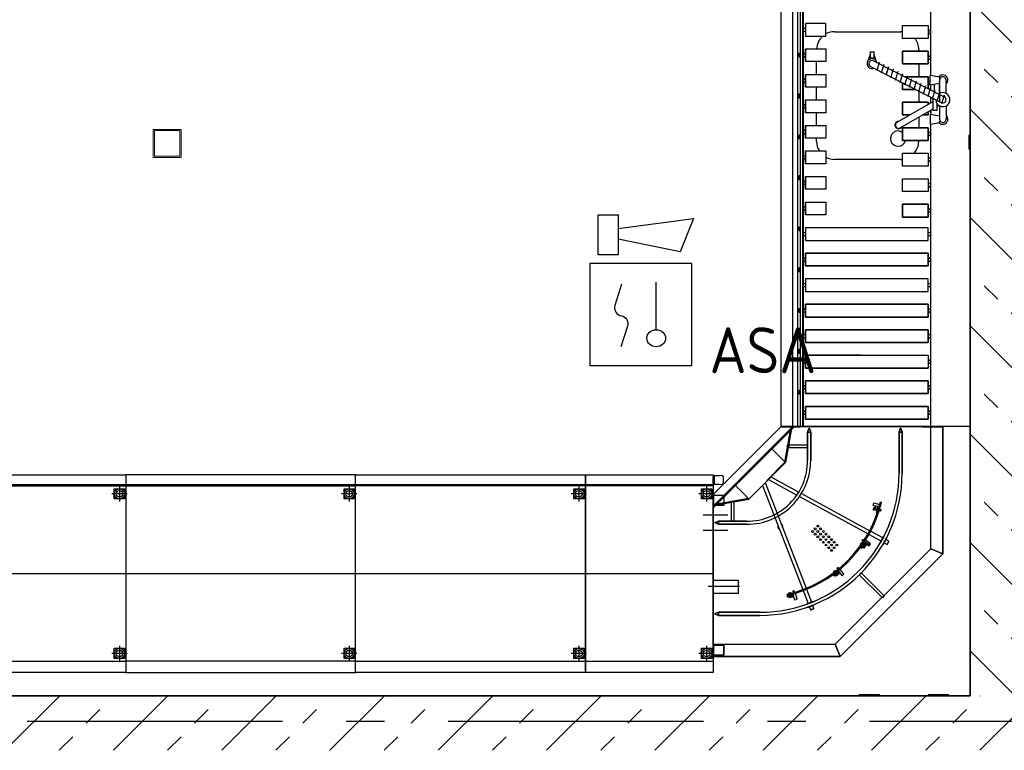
# Model space of a CAD drawing. Header units: millimetres. Extents: x -285236 to 84130, y -470 to 79511.
# Tile 103 of 192: x 26988 to 30845, y 17189 to 20051. Entities that reach past the tile are written whole.
import ezdxf
from ezdxf.enums import TextEntityAlignment as Align

# ---------------------------------------------------------------- set-up
doc = ezdxf.new("R2010")
doc.units = ezdxf.units.MM
doc.linetypes.add('NLRS_stramien', pattern=[1650, 1000, -250, 150, -250])
doc.layers.add('EL6511--', color=3, linetype='Continuous')
doc.layers.add('XREF', color=254, linetype='Continuous')
doc.styles.add('STABICAD-018', font='ISOCP.SHX', dxfattribs={"height": 180})

# ---------------------------------------------------------------- blocks, each defined once
blk = doc.blocks.new('VB655IS2')
at = {"color": 0, "linetype": 'Continuous'}
blk.add_lwpolyline([(-1.667, 2.333), (-1.667, 3.909), (-0.89, 3.909), (-0.89, 2.333)], close=True, dxfattribs=at)
blk.add_lwpolyline([(-0.89, 3.371), (2.061, 3.756), (1.543, 2.449), (-0.89, 2.948)], dxfattribs=at)
blk = doc.blocks.new('*U140')
at = {"color": 0, "linetype": 'Continuous'}
for p, q in [((-2, 2), (-2, -2)), ((2, 2), (-2, 2)), ((2, -2), (2, 2)), ((0.605, -0.604), (0.605, 1.267)), ((-2, -2), (2, -2))]:
    blk.add_line(p, q, dxfattribs=at)
blk.add_lwpolyline([(-0.748, 1.188), (-1.011, 0.35, 0.457698), (-0.759, -0.056, -0.462378), (-0.514, -0.46), (-0.78, -1.266)], format="xyb", dxfattribs=at)
blk.add_ellipse((0.605, -0.933), major_axis=(0.367, 0), ratio=0.909091, dxfattribs=at)
at = {"color": 0, "linetype": 'Continuous', "lineweight": 100}
blk.add_blockref('VB655IS2', (0, 0), dxfattribs=at)
at = {"color": 0, "linetype": 'Continuous', "style": 'STABICAD-018'}
for tag, p in [('CODING1', (0.435, 11.731)), ('CODING2', (0.709, 9.271)), ('ARTICLECODE', (2.213, 7.029)), ('FIREPROTECTION_PANEL', (2.213, 4.719)), ('FIREPROTECTION_ZONE', (1.704, 2.423)), ('FIREPROTECTION_HARDWARENUMBER', (13.458, 0.267))]:
    blk.add_attdef(tag, text='', height=1.8, dxfattribs=at).set_placement(p, align=Align.MIDDLE)
blk.add_attdef('TEXT1', (3.529, -3.381), '', height=1.8, dxfattribs=at)

msp = doc.modelspace()

# ---------------------------------------------------------------- hatches: boundary and pattern name
at = {"layer": 'XREF', "lineweight": 9}
h = msp.add_hatch(dxfattribs=at)
h.set_pattern_fill('FP_34', color=256, angle=45, style=0, pattern_type=2)
h.set_pattern_definition([(135, (30925.1, 19910.1), (-212.132, -212.132), []), (135, (30925.1, 20122.24), (-212.132, -212.132), [75, -75])])
h.paths.add_polyline_path([(30772.1328, 17402.6047), (30925.0962, 17402.6047), (30925.0962, 22702.6047), (30711.0962, 22702.6047), (30711.0962, 17402.6047)])
at = {"layer": 'XREF'}
for points in [[(30040.2285, 19905.3095), (30040.2285, 19919.0776), (30045.8443, 19905.3095)], [(30040.2285, 19905.3095), (30040.2285, 19919.0776), (30045.8443, 19905.3095)], [(30040.2285, 19745.3095), (30040.2285, 19759.0776), (30045.8443, 19745.3095)], [(30040.2285, 19745.3095), (30040.2285, 19759.0776), (30045.8443, 19745.3095)], [(30040.2285, 19585.3095), (30040.2285, 19599.0776), (30045.8443, 19585.3095)], [(30040.2285, 19585.3095), (30040.2285, 19599.0776), (30045.8443, 19585.3095)], [(30040.2285, 19425.3095), (30040.2285, 19439.0776), (30045.8443, 19425.3095)], [(30040.2285, 19425.3095), (30040.2285, 19439.0776), (30045.8443, 19425.3095)], [(30040.2285, 19224.8409), (30040.2285, 19238.6091), (30045.8443, 19224.8409)], [(30040.2285, 19224.8409), (30040.2285, 19238.6091), (30045.8443, 19224.8409)], [(30040.2285, 19064.8409), (30040.2285, 19078.6091), (30045.8443, 19064.8409)], [(30040.2285, 19064.8409), (30040.2285, 19078.6091), (30045.8443, 19064.8409)], [(30040.2285, 18904.8409), (30040.2285, 18918.6091), (30045.8443, 18904.8409)], [(30040.2285, 18904.8409), (30040.2285, 18918.6091), (30045.8443, 18904.8409)], [(30040.2285, 18744.8409), (30040.2285, 18758.6091), (30045.8443, 18744.8409)], [(30040.2285, 18744.8409), (30040.2285, 18758.6091), (30045.8443, 18744.8409)], [(30040.2285, 18584.8409), (30040.2285, 18598.6091), (30045.8443, 18584.8409)], [(30040.2285, 18584.8409), (30040.2285, 18598.6091), (30045.8443, 18584.8409)]]:
    msp.add_hatch(color=256, dxfattribs=at).paths.add_polyline_path(points)
at = {"layer": 'XREF', "lineweight": 9}
h = msp.add_hatch(dxfattribs=at)
h.set_pattern_fill('FP_33', color=256, angle=45, style=0, pattern_type=2)
h.set_pattern_definition([(45, (23536.98, 17188.6), (-212.132, 212.132), []), (45, (23749.1, 17188.6), (-212.132, 212.132), [75, -75])])
h.paths.add_polyline_path([(30405.0364, 17188.6047), (30925.0962, 17188.6047), (30925.0962, 17402.6047), (22176.3696, 17402.6047), (22176.3696, 17188.6047), (29937.1584, 17188.6047)])
h.paths.add_polyline_path([(16148.8696, 17188.6047), (20221.3696, 17188.6047), (20221.3696, 17402.6047), (16148.8696, 17402.6047), (16148.8696, 17253.2502)])

# ---------------------------------------------------------------- linework, layer by layer
at = {"layer": 'XREF', "lineweight": 35}
for p, q in [((30711.0962, 22402.6047), (30711.0962, 17402.6047)), ((30711.0962, 17402.6047), (22176.3696, 17402.6047))]:
    msp.add_line(p, q, dxfattribs=at)
at = {"layer": 'XREF'}
for p, q in [((30056.5962, 20017.6171), (30066.5962, 20017.6171)), ((30056.5962, 20005.6171), (30066.5962, 20005.6171)), ((30179.8655, 20003.7668), (30439.8655, 20003.7668)), ((30040.2285, 19905.3095), (30040.2285, 19919.0776)), ((30040.2285, 19919.0776), (30045.8443, 19905.3095)), ((30040.2285, 19905.3095), (30040.2285, 19919.0776)), ((30040.2285, 19919.0776), (30045.8443, 19905.3095)), ((30045.8443, 19905.3095), (30040.2285, 19905.3095)), ((30045.8443, 19905.3095), (30040.2285, 19905.3095)), ((30319.1274, 19914.7843), (30312.1864, 19891.8254)), ((30342.0644, 19891.8295), (30335.1274, 19914.7854)), ((30509.8655, 19933.7668), (30509.8655, 19927.6975)), ((30109.8655, 19836.6171), (30109.8655, 19886.6171)), ((30321.3604, 19867.6796), (30600.6634, 19725.3673)), ((30332.8924, 19890.3099), (30609.9954, 19749.1194)), ((30355.0124, 19884.508), (30345.1674, 19850.1764)), ((30373.1654, 19875.2584), (30363.3214, 19840.927)), ((30391.3204, 19866.008), (30381.4754, 19831.6762)), ((30509.8655, 19877.6975), (30509.8655, 19827.6975)), ((30409.4744, 19856.7595), (30399.6294, 19822.4264)), ((30427.6264, 19847.5096), (30417.7814, 19813.1759)), ((30445.7804, 19838.2592), (30435.9364, 19803.9272)), ((30463.9354, 19829.0094), (30454.0904, 19794.6775)), ((30109.8655, 19736.6171), (30109.8655, 19786.6171)), ((30482.0884, 19819.7591), (30472.2424, 19785.4266)), ((30500.2414, 19810.5097), (30490.3974, 19776.1782)), ((30518.3964, 19801.2596), (30508.5514, 19766.9276)), ((30536.5504, 19792.01), (30526.7054, 19757.6779)), ((30569.8655, 19797.3641), (30569.8655, 19769.5665)), ((30591.5294, 19762.4207), (30591.5294, 19807.0038)), ((30616.9304, 19762.4207), (30616.9304, 19814.5038)), ((30040.2285, 19745.3095), (30040.2285, 19759.0776)), ((30040.2285, 19759.0776), (30045.8443, 19745.3095)), ((30040.2285, 19745.3095), (30040.2285, 19759.0776)), ((30040.2285, 19759.0776), (30045.8443, 19745.3095)), ((30509.8655, 19771.5101), (30509.8655, 19727.6975)), ((30554.7394, 19782.8857), (30544.8574, 19748.4278)), ((30556.5962, 19747.8207), (30556.5962, 19724.9672)), ((30572.8564, 19773.5118), (30563.0114, 19739.1803)), ((30591.0094, 19764.2606), (30581.1654, 19729.929)), ((30609.1644, 19755.0112), (30599.3194, 19720.6786)), ((30045.8443, 19745.3095), (30040.2285, 19745.3095)), ((30045.8443, 19745.3095), (30040.2285, 19745.3095)), ((30425.0244, 19649.0039), (30566.2794, 19730.5579)), ((30581.2784, 19709.889), (30589.2594, 19714.4967)), ((30591.5294, 19713.1867), (30591.5294, 19661.2629)), ((30616.9304, 19713.1867), (30616.9304, 19661.1035)), ((30109.8655, 19636.6171), (30109.8655, 19686.6171)), ((30437.7244, 19627.0073), (30566.2804, 19701.2289)), ((30509.8655, 19668.6579), (30509.8655, 19627.6975)), ((30554.2294, 19678.8734), (30554.2294, 19643.7421)), ((30556.9304, 19695.8307), (30556.9304, 19685.3036)), ((30040.2285, 19585.3095), (30040.2285, 19599.0776)), ((30040.2285, 19599.0776), (30045.8443, 19585.3095)), ((30040.2285, 19585.3095), (30040.2285, 19599.0776)), ((30040.2285, 19599.0776), (30045.8443, 19585.3095)), ((30045.8443, 19585.3095), (30040.2285, 19585.3095)), ((30045.8443, 19585.3095), (30040.2285, 19585.3095)), ((30109.8655, 19573.7668), (30109.8655, 19586.6171)), ((30509.8655, 19577.6975), (30509.8655, 19573.7668)), ((30439.8655, 19503.7668), (30179.8655, 19503.7668)), ((30040.2285, 19425.3095), (30040.2285, 19439.0776)), ((30040.2285, 19439.0776), (30045.8443, 19425.3095)), ((30040.2285, 19425.3095), (30040.2285, 19439.0776)), ((30040.2285, 19439.0776), (30045.8443, 19425.3095)), ((30045.8443, 19425.3095), (30040.2285, 19425.3095)), ((30045.8443, 19425.3095), (30040.2285, 19425.3095)), ((30040.2285, 19224.8409), (30040.2285, 19238.6091)), ((30040.2285, 19238.6091), (30045.8443, 19224.8409)), ((30040.2285, 19224.8409), (30040.2285, 19238.6091)), ((30040.2285, 19238.6091), (30045.8443, 19224.8409)), ((30045.8443, 19224.8409), (30040.2285, 19224.8409)), ((30045.8443, 19224.8409), (30040.2285, 19224.8409)), ((30056.5962, 19217.1486), (30066.5962, 19217.1486)), ((30546.5962, 19217.1486), (30556.5962, 19217.1486)), ((30056.5962, 19205.1486), (30066.5962, 19205.1486)), ((30546.5962, 19205.1486), (30556.5962, 19205.1486)), ((30040.2285, 19064.8409), (30040.2285, 19078.6091)), ((30040.2285, 19078.6091), (30045.8443, 19064.8409)), ((30040.2285, 19064.8409), (30040.2285, 19078.6091)), ((30040.2285, 19078.6091), (30045.8443, 19064.8409)), ((30045.8443, 19064.8409), (30040.2285, 19064.8409)), ((30045.8443, 19064.8409), (30040.2285, 19064.8409)), ((30056.5962, 19017.1486), (30066.5962, 19017.1486)), ((30546.5962, 19017.1486), (30556.5962, 19017.1486)), ((30056.5962, 19005.1486), (30066.5962, 19005.1486)), ((30546.5962, 19005.1486), (30556.5962, 19005.1486)), ((30040.2285, 18904.8409), (30040.2285, 18918.6091)), ((30040.2285, 18918.6091), (30045.8443, 18904.8409)), ((30040.2285, 18904.8409), (30040.2285, 18918.6091)), ((30040.2285, 18918.6091), (30045.8443, 18904.8409)), ((30045.8443, 18904.8409), (30040.2285, 18904.8409)), ((30045.8443, 18904.8409), (30040.2285, 18904.8409)), ((30040.2285, 18744.8409), (30040.2285, 18758.6091)), ((30040.2285, 18758.6091), (30045.8443, 18744.8409)), ((30040.2285, 18744.8409), (30040.2285, 18758.6091)), ((30040.2285, 18758.6091), (30045.8443, 18744.8409)), ((30045.8443, 18744.8409), (30040.2285, 18744.8409)), ((30045.8443, 18744.8409), (30040.2285, 18744.8409)), ((30040.2285, 18584.8409), (30040.2285, 18598.6091)), ((30040.2285, 18598.6091), (30045.8443, 18584.8409)), ((30040.2285, 18584.8409), (30040.2285, 18598.6091)), ((30040.2285, 18598.6091), (30045.8443, 18584.8409)), ((30045.8443, 18584.8409), (30040.2285, 18584.8409)), ((30045.8443, 18584.8409), (30040.2285, 18584.8409)), ((30711.0962, 18456.7604), (29969.0962, 18456.7604)), ((30003.7407, 18378.4088), (29992.4414, 18380.401)), ((29995.9736, 18374.2096), (29997.9336, 18373.8639)), ((29997.8838, 18385.0416), (29999.8437, 18384.6959)), ((29744.0962, 18260.0397), (29744.0962, 18235.0397)), ((29920.7915, 18249.6276), (30032.5356, 18188.5543)), ((29931.1084, 18259.944), (30040.1469, 18200.3483)), ((27379.0965, 18223.2596), (27379.0965, 18163.2596)), ((28279.0965, 18223.2596), (28279.0965, 18163.2596)), ((29179.0963, 18223.2596), (29179.0963, 18163.2596)), ((29679.0963, 18223.2596), (29679.0963, 18163.2596)), ((29897.5688, 18226.4049), (30055.5385, 17818.296)), ((29908.3925, 18237.2281), (30068.5717, 17823.3087)), ((27409.0965, 18193.2596), (27349.0965, 18193.2596)), ((28309.0965, 18193.2596), (28249.0965, 18193.2596)), ((29209.0963, 18193.2596), (29149.0963, 18193.2596)), ((29709.0963, 18193.2596), (29649.0963, 18193.2596)), ((30043.1186, 18182.7701), (30311.2544, 18036.2213)), ((30050.687, 18194.5885), (30317.937, 18048.5221)), ((29776.3481, 18086.2428), (29776.3481, 18161.0455)), ((29786.3481, 18086.2428), (29786.3481, 18162.8092)), ((30337.7622, 18132.0446), (30332.9712, 18133.485)), ((30339.7251, 18138.5856), (30334.936, 18140.024)), ((30337.5932, 18131.483), (30345.7407, 18129.0367)), ((30339.894, 18139.1471), (30348.0971, 18136.6842)), ((30352.5092, 18137.4196), (30348.686, 18138.5983)), ((30350.8735, 18127.4957), (30349.5722, 18127.8863)), ((30353.2285, 18135.1422), (30351.9277, 18135.5328)), ((30355.0864, 18127.275), (30360.6743, 18125.5963)), ((30357.1406, 18133.9674), (30361.7295, 18132.5885)), ((30360.4389, 18162.0455), (30364.4165, 18161.1012)), ((29665.0603, 18111.1118), (29762.2562, 18111.1118)), ((29665.0604, 18051.1118), (29762.2563, 18051.1118)), ((30288.1386, 18013.7174), (30318.4194, 17993.9762)), ((30288.375, 18010.6988), (30293.6279, 18007.274)), ((30290.9965, 18014.7184), (30296.2456, 18011.2975)), ((30291.8271, 18014.8942), (30296.5703, 18011.8014)), ((30362.2768, 18008.3356), (30314.8247, 18034.2701)), ((30368.938, 18020.6461), (30321.5097, 18046.568)), ((30372.7456, 18026.6295), (30359.4189, 18002.0016)), ((30384.1792, 18020.442), (30370.853, 17995.8151)), ((30281.4643, 17994.444), (30283.7817, 17992.8746)), ((30284.5639, 18000.7985), (30287.7944, 17998.61)), ((30288.4038, 17989.7428), (30287.1435, 17990.5973)), ((30288.9702, 17990.567), (30287.7221, 17991.4127)), ((30288.5507, 18009.8678), (30293.2973, 18006.7721)), ((30292.373, 17995.5104), (30291.1572, 17996.3336)), ((30291.7153, 17987.4996), (30293.0542, 17986.5924)), ((30292.9394, 17996.3326), (30291.7241, 17997.1569)), ((30292.2817, 17988.3229), (30293.6167, 17987.4186)), ((30293.3842, 17987.0768), (30297.5229, 17984.2731)), ((30297.2202, 17995.4957), (30293.9253, 17997.7653)), ((30295.8232, 17993.1715), (30296.9809, 17992.3873)), ((30296.2505, 17994.0895), (30297.5424, 17993.2145)), ((30297.2133, 17992.7291), (30301.3525, 17989.9254)), ((30385.686, 17995.5416), (30392.3969, 18007.8248)), ((30189.084, 17900.4698), (30192.686, 17896.0509)), ((30189.1694, 17901.3146), (30193.1528, 17896.4279)), ((30192.8891, 17904.3468), (30196.8706, 17899.463)), ((30193.7339, 17904.2609), (30197.3335, 17899.8458)), ((30182.8217, 17881.3439), (30181.8852, 17882.5343)), ((30182.5268, 17893.0431), (30184.9604, 17889.9474)), ((30183.6123, 17881.9562), (30182.684, 17883.1368)), ((30183.9301, 17892.878), (30185.7514, 17890.5607)), ((30185.2944, 17878.1993), (30186.2934, 17876.9279)), ((30186.0844, 17878.8107), (30187.0805, 17877.5431)), ((30186.7553, 17877.2882), (30189.8452, 17873.3585)), ((30188.3564, 17885.629), (30187.4531, 17886.7784)), ((30189.1469, 17886.2413), (30188.2436, 17887.3907)), ((30192.9707, 17884.1417), (30190.5219, 17887.3058)), ((30190.8286, 17882.4845), (30191.7973, 17881.253)), ((30191.6186, 17883.0968), (30192.5835, 17881.8702)), ((30192.1225, 17881.5079), (30195.2124, 17877.5782)), ((29807.9966, 17830.6118), (29684.5962, 17830.6118)), ((30070.0171, 17819.5734), (30089.5171, 17769.1822)), ((29993.2417, 17799.9777), (29994.1089, 17796.0841)), ((30001.5371, 17801.9005), (30000.8115, 17804.6407)), ((30002.9575, 17796.5382), (30002.559, 17798.0431)), ((30003.9253, 17796.7872), (30003.5307, 17798.2775)), ((30003.9819, 17792.671), (30004.396, 17791.1085)), ((30004.9492, 17792.92), (30005.3618, 17791.3614)), ((30004.9624, 17791.257), (30006.2426, 17786.4239)), ((30008.3305, 17803.5909), (30007.3217, 17807.3976)), ((30009.7368, 17798.2804), (30009.3525, 17799.7325)), ((30010.706, 17798.5294), (30010.3217, 17799.9816)), ((30010.7612, 17794.4142), (30011.1626, 17792.8995)), ((30011.562, 17793.005), (30012.8423, 17788.172)), ((30011.7299, 17794.6632), (30012.1294, 17793.1544)), ((30013.3847, 17795.087), (30012.3896, 17798.962)), ((30016.2846, 17811.6183), (30017.8413, 17806.1339)), ((30016.6977, 17812.3605), (30018.4194, 17806.295)), ((30021.3149, 17813.671), (30023.0356, 17807.6095)), ((30022.0561, 17813.257), (30023.6118, 17807.7765)), ((30056.9839, 17814.5626), (30076.4985, 17764.1461)), ((30366.6333, 17786.4435), (30365.5732, 17787.504)), ((30374.4121, 17794.2218), (30373.352, 17795.2823)), ((30100.9233, 17759.1197), (30074.809, 17749.0162)), ((30099.146, 17744.3004), (30094.5698, 17756.1266)), ((30096.3598, 17770.9186), (30096.2339, 17771.2447)), ((27379.0965, 17598.2596), (27379.0965, 17538.2596)), ((28279.0965, 17598.2596), (28279.0965, 17538.2596)), ((29179.0963, 17598.2596), (29179.0963, 17538.2596)), ((29679.0963, 17598.2596), (29679.0963, 17538.2596)), ((27409.0965, 17568.2596), (27349.0965, 17568.2596)), ((28309.0965, 17568.2596), (28249.0965, 17568.2596)), ((29209.0963, 17568.2596), (29149.0963, 17568.2596)), ((29709.0963, 17568.2596), (29649.0963, 17568.2596))]:
    msp.add_line(p, q, dxfattribs=at)
at = {"layer": 'XREF', "lineweight": 18}
for p, q in [((27621.377, 19621.39), (27511.377, 19621.39)), ((27511.377, 19621.39), (27511.377, 19511.39)), ((27616.377, 19616.39), (27516.377, 19616.39)), ((27516.377, 19616.39), (27516.377, 19516.39)), ((27616.377, 19516.39), (27616.377, 19616.39)), ((27621.377, 19511.39), (27621.377, 19621.39)), ((30706.0962, 19543.6824), (30706.0962, 19598.6824)), ((30711.0962, 19598.6824), (30706.0962, 19598.6824)), ((27516.377, 19516.39), (27616.377, 19516.39)), ((30711.0962, 19543.6824), (30706.0962, 19543.6824)), ((27511.377, 19511.39), (27621.377, 19511.39))]:
    msp.add_line(p, q, dxfattribs=at)
at = {"layer": 'XREF', "lineweight": 9}
for p, q in [((30276.5124, 17407.6047), (30356.5124, 17407.6047)), ((30276.5124, 17402.6047), (30276.5124, 17407.6047)), ((30356.5124, 17407.6047), (30356.5124, 17402.6047)), ((30546.6864, 17407.6047), (30626.6864, 17407.6047)), ((30546.6864, 17402.6047), (30546.6864, 17407.6047)), ((30626.6864, 17407.6047), (30626.6864, 17402.6047))]:
    msp.add_line(p, q, dxfattribs=at)
at = {"layer": 'XREF', "linetype": 'NLRS_stramien'}
msp.add_line((-47232.6128, 17302.6047), (64223.889, 17302.6047), dxfattribs=at)
at = {"layer": 'XREF', "flags": 128}
for points in [[(30016.4323, 18456.7604), (30016.4323, 19256.2289), (30016.4323, 20256.6975), (30016.4323, 21057.166)], [(30036.4077, 18456.7604), (30036.4077, 19256.2289), (30036.4077, 20256.6975), (30036.4077, 21057.166)], [(30046.4077, 18456.7604), (30046.4077, 19256.2289), (30046.4077, 20256.6975), (30046.4077, 21057.166)], [(30056.4077, 18456.7604), (30056.4077, 19256.2289), (30056.4077, 20256.6975), (30056.4077, 21057.166)], [(30056.5962, 21057.166), (30056.5962, 20256.6975), (30056.5962, 19256.2289), (30056.5962, 18456.7604)], [(30556.5962, 21057.166), (30556.5962, 20256.6975), (30556.5962, 19833.8313), (30591.5294, 19827.004), (30591.5294, 19730.0213)], [(29969.0962, 20256.6975), (29969.0962, 19256.2289), (29969.0962, 18456.7604), (29969.0962, 18455.2604), (29705.5962, 18191.7596), (29705.5962, 18139.2596), (29705.5962, 18191.7596), (29705.5962, 18139.2596), (29705.5962, 18191.7596), (29704.0962, 18191.7596), (29704.0962, 17556.7596), (29705.5962, 17556.7596), (29704.0962, 17556.7596), (30202.0044, 17556.7596), (30182.4944, 17603.8602), (30556.9982, 17978.3633), (30604.0962, 17958.8522), (30202.0044, 17556.7596), (29704.0962, 17556.7596), (29704.0962, 18191.7596), (29704.0962, 18139.2596), (29704.0962, 18191.7596)], [(30066.5962, 19936.6171), (30146.5962, 19936.6171), (30146.5962, 19886.6171), (30066.5962, 19886.6171), (30066.5962, 19936.6171), (30066.5962, 19886.6171)], [(30319.1254, 19901.9009), (30335.1264, 19901.9009), (30335.1264, 19924.3555), (30319.1264, 19924.3555), (30319.1264, 19901.9008)], [(30066.5962, 19836.6171), (30146.5962, 19836.6171), (30146.5962, 19786.6171), (30066.5962, 19786.6171), (30066.5962, 19836.6171), (30066.5962, 19786.6171)], [(30554.2298, 19796.6975), (30546.5962, 19796.6975), (30554.2294, 19796.7339), (30554.2294, 19831.8653)], [(30591.5294, 19801.6033), (30556.5962, 19794.7678), (30556.5962, 19776.3276)], [(30066.5962, 19736.6171), (30146.5962, 19736.6171), (30146.5962, 19686.6171), (30066.5962, 19686.6171), (30066.5962, 19736.6171), (30066.5962, 19686.6171)], [(30581.2794, 19722.2934), (30581.2794, 19695.7521), (30566.2794, 19695.7521), (30566.2794, 19742.8868)], [(30556.5962, 19695.6377), (30556.5962, 19680.8395), (30591.5294, 19674.004)], [(30045.0952, 18456.7594), (30045.0952, 18455.2604), (29969.0962, 18455.2604), (30045.0952, 18455.2604), (30045.0952, 18456.7604), (30525.0952, 18456.7604), (30525.0952, 18455.2604), (30602.5962, 18455.2604), (30525.0962, 18455.2604), (30525.0962, 18456.7604), (30602.5962, 18456.7604), (30602.5962, 18455.2604), (30525.0962, 18455.2604), (30602.5962, 18455.2604), (30602.5962, 18456.7604), (30604.0962, 18456.7604), (30604.0962, 17958.8522), (30556.9961, 17978.3612), (30556.9961, 18456.7655), (30556.9961, 19256.2289), (30556.9961, 19641.776), (30591.5284, 19648.6035), (30591.5284, 19653.9327)], [(30066.5962, 19636.6171), (30146.5962, 19636.6171), (30146.5962, 19586.6171), (30066.5962, 19586.6171), (30066.5962, 19636.6171), (30066.5962, 19586.6171)], [(30066.5962, 19536.6171), (30146.5962, 19536.6171), (30146.5962, 19486.6171), (30066.5962, 19486.6171), (30066.5962, 19536.6171), (30066.5962, 19486.6171)], [(30066.5962, 19436.6171), (30146.5962, 19436.6171), (30146.5962, 19386.6171), (30066.5962, 19386.6171), (30066.5962, 19436.6171), (30066.5962, 19386.6171)], [(30066.5962, 19336.6171), (30146.5962, 19336.6171), (30146.5962, 19286.6171), (30066.5962, 19286.6171), (30066.5962, 19336.6171), (30066.5962, 19286.6171)], [(30281.2988, 18736.1486), (30066.5962, 18736.1486), (30066.5962, 18686.1486), (30066.5962, 18736.1486), (30311.705, 18736.1486), (30546.5962, 18736.1486), (30546.5962, 18686.1486)], [(30311.705, 18736.1486), (30546.5962, 18736.1486), (30546.5962, 18686.1486)], [(29705.5962, 17603.8602), (30182.4944, 17603.8602), (30202.0044, 17556.7596), (30604.0962, 17958.8522), (30604.0962, 18456.7604), (30602.5962, 18456.7604), (30525.0962, 18456.7604), (30525.0962, 18455.2604), (30525.0962, 18456.7604), (30045.0952, 18456.7604), (29969.0962, 18456.7604), (30045.0927, 18456.7604)], [(29985.9917, 18317.6539), (30009.2417, 18449.5133), (29985.9912, 18317.6559), (29914.5957, 18246.2604), (29985.9912, 18317.6559)], [(30045.0952, 18456.7594), (30045.0952, 18455.2604), (29969.0962, 18455.2604), (30045.0927, 18455.2604), (30045.0927, 18456.7604)], [(29860.311, 18300.5446), (29788.9165, 18229.15), (29844.6147, 18173.4508), (29788.9165, 18229.15), (29860.312, 18300.5446), (29931.7065, 18371.9391), (29987.4048, 18316.2399), (29931.7065, 18371.9391), (29860.312, 18300.5446)], [(30074.6132, 18384.5084), (29996.0156, 18384.5084), (29996.0156, 18374.5084), (30074.6132, 18374.5084)], [(29709.0962, 18234.5397), (29704.0962, 18234.5397), (29704.0962, 18260.5397), (29709.0962, 18260.5397)], [(29739.0962, 18265.0397), (29729.0962, 18263.5397), (29709.0962, 18263.5397), (29709.0962, 18231.5397), (29729.0962, 18231.5397), (29739.0962, 18230.0397)], [(30355.082, 18141.8795), (30331.9194, 18148.1656), (30333.2299, 18152.9908), (30334.5381, 18157.816), (30357.7002, 18151.5299)], [(30356.853, 18133.0084), (30362.4008, 18131.3424), (30360.6733, 18125.5963), (30359.4282, 18124.9274), (30354.7856, 18126.3209)], [(30359.4282, 18124.9274), (30361.7295, 18132.5885), (30362.4008, 18131.3424)], [(30359.6748, 18001.8639), (30359.4189, 18002.0016), (30359.2173, 18002.6803), (30365.6411, 18014.5543), (30372.0673, 18026.4274), (30372.7456, 18026.6295), (30373.0503, 18026.4654)], [(30370.229, 17996.1529), (30370.853, 17995.8151), (30371.5307, 17996.0182), (30377.9546, 18007.8912), (30384.3784, 18019.7643), (30384.1792, 18020.442), (30383.6035, 18020.7545)], [(30374.562, 18001.6207), (30385.686, 17995.5416), (30387.0429, 17995.9401), (30392.7944, 18006.4674), (30392.3969, 18007.8248), (30381.2231, 18013.9322)], [(30284.3598, 17993.691), (30281.1972, 17995.8336), (30284.5634, 18000.7994), (30285.9507, 18001.068), (30288.3618, 17999.4342)], [(30285.9507, 18001.068), (30281.4643, 17994.444), (30281.1977, 17995.8336)], [(25204.0964, 17880.7596), (26054.0964, 17880.7596), (27404.0963, 17880.7596), (28304.0962, 17880.7596), (29204.0962, 17880.7596), (29704.0962, 17880.7596)], [(30177.8095, 17889.337), (30182.5268, 17893.0441), (30183.9301, 17892.878), (30177.6411, 17887.9327)], [(30179.3925, 17885.7052), (30177.6411, 17887.9327), (30177.81, 17889.337), (30180.1919, 17886.3058)], [(30008.5454, 17806.6896), (30000.8115, 17804.6407), (30001.5229, 17805.8634)], [(30002.5088, 17802.1368), (30001.5219, 17805.8634), (30007.3227, 17807.3986), (30008.5454, 17806.6896), (30009.2993, 17803.8409)], [(30070.1176, 17761.1403), (30096.2329, 17771.2438), (30095.5854, 17771.5299), (30082.9946, 17766.6598), (30070.4038, 17761.7877), (30070.1176, 17761.1403), (30070.2231, 17760.8658)], [(30074.5522, 17749.6783), (30074.809, 17749.0162), (30075.4565, 17748.7311), (30088.0464, 17753.6031), (30100.6362, 17758.4742), (30100.9233, 17759.1197), (30100.687, 17759.7321)], [(30081.5522, 17751.0904), (30086.1298, 17739.2633), (30087.4233, 17738.692), (30098.5742, 17743.0065), (30099.146, 17744.3004), (30086.1298, 17739.2633)], [(29705.5962, 17604.2596), (29704.0962, 17604.2596), (29705.5962, 17604.2596), (29705.5962, 17556.7596)], [(25204.0964, 17538.2596), (26054.0964, 17538.2596), (27404.0963, 17538.2596), (27404.0963, 17493.2596), (26054.0963, 17493.2596), (26054.0963, 17538.2596)]]:
    msp.add_lwpolyline(points, dxfattribs=at)
for points in [[(30146.5962, 19986.6171), (30146.5962, 20036.6171), (30066.5962, 20036.6171), (30066.5962, 19986.6171)], [(30446.5962, 20027.6975), (30546.5962, 20027.6975), (30546.5962, 19977.6975), (30446.5962, 19977.6975), (30446.5962, 20027.6975), (30546.5962, 20027.6975), (30546.5962, 19977.6975), (30446.5962, 19977.6975)], [(30546.5962, 20008.6975), (30556.5962, 20008.6975)], [(30546.5962, 19996.6975), (30556.5962, 19996.6975)], [(30045.8443, 19919.0776), (30045.8443, 19905.3095), (30040.2285, 19905.3095), (30040.2285, 19919.0776), (30045.8443, 19919.0776), (30040.2285, 19919.0776), (30040.2285, 19905.3095), (30045.8443, 19905.3095)], [(30066.5962, 19917.6171), (30056.5962, 19917.6171)], [(30066.5962, 19905.6171), (30056.5962, 19905.6171)], [(30446.5962, 19927.6975), (30546.5962, 19927.6975), (30446.5962, 19927.6975), (30446.5962, 19877.6975), (30546.5962, 19877.6975), (30546.5962, 19927.6975), (30546.5962, 19877.6975), (30446.5962, 19877.6975)], [(30546.5962, 19908.6975), (30556.5962, 19908.6975)], [(30546.5962, 19896.6975), (30556.5962, 19896.6975)], [(30546.5962, 19827.6975), (30546.5962, 19781.4228), (30546.5962, 19827.6975), (30455.7767, 19827.6975)], [(30066.5962, 19817.6171), (30056.5962, 19817.6171)], [(30066.5962, 19805.6171), (30056.5962, 19805.6171)], [(30446.5962, 19803.8687), (30446.5962, 19777.6975), (30497.9599, 19777.6975), (30446.5962, 19777.6975)], [(30546.5962, 19808.6975), (30554.2294, 19808.6975)], [(30045.8443, 19759.0776), (30045.8443, 19745.3095), (30040.2285, 19745.3095), (30040.2285, 19759.0776), (30045.8443, 19759.0776), (30040.2285, 19759.0776), (30040.2285, 19745.3095), (30045.8443, 19745.3095)], [(30066.5962, 19717.6171), (30056.5962, 19717.6171)], [(30546.5962, 19727.6975), (30546.5962, 19719.1937), (30546.5962, 19727.6975), (30446.5962, 19727.6975), (30446.5962, 19677.6975), (30474.7229, 19677.6975), (30446.5962, 19677.6975), (30446.5962, 19727.6975)], [(30066.5962, 19705.6171), (30056.5962, 19705.6171)], [(30546.5962, 19689.8643), (30546.5962, 19677.6975), (30525.5226, 19677.6975), (30546.5962, 19677.6975)], [(30045.8443, 19599.0776), (30045.8443, 19585.3095), (30040.2285, 19585.3095), (30040.2285, 19599.0776), (30045.8443, 19599.0776), (30040.2285, 19599.0776), (30040.2285, 19585.3095), (30045.8443, 19585.3095)], [(30066.5962, 19617.6171), (30056.5962, 19617.6171)], [(30066.5962, 19605.6171), (30056.5962, 19605.6171)], [(30446.5962, 19627.6975), (30546.5962, 19627.6975), (30446.5962, 19627.6975), (30446.5962, 19577.6975), (30546.5962, 19577.6975), (30546.5962, 19627.6975), (30546.5962, 19577.6975), (30446.5962, 19577.6975)], [(30546.5962, 19608.6975), (30556.5962, 19608.6975)], [(30546.5962, 19596.6975), (30556.5962, 19596.6975)], [(30066.5962, 19517.6171), (30056.5962, 19517.6171)], [(30446.5962, 19527.6975), (30546.5962, 19527.6975), (30546.5962, 19477.6975), (30446.5962, 19477.6975), (30446.5962, 19527.6975), (30546.5962, 19527.6975), (30546.5962, 19477.6975), (30446.5962, 19477.6975)], [(30066.5962, 19505.6171), (30056.5962, 19505.6171)], [(30546.5962, 19508.6975), (30556.5962, 19508.6975)], [(30546.5962, 19496.6975), (30556.5962, 19496.6975)], [(30045.8443, 19439.0776), (30045.8443, 19425.3095), (30040.2285, 19425.3095), (30040.2285, 19439.0776), (30045.8443, 19439.0776), (30040.2285, 19439.0776), (30040.2285, 19425.3095), (30045.8443, 19425.3095)], [(30066.5962, 19417.6171), (30056.5962, 19417.6171)], [(30066.5962, 19405.6171), (30056.5962, 19405.6171)], [(30446.5962, 19427.6975), (30546.5962, 19427.6975), (30546.5962, 19377.6975), (30446.5962, 19377.6975), (30446.5962, 19427.6975), (30546.5962, 19427.6975), (30546.5962, 19377.6975), (30446.5962, 19377.6975)], [(30546.5962, 19408.6975), (30556.5962, 19408.6975)], [(30546.5962, 19396.6975), (30556.5962, 19396.6975)], [(30446.5962, 19327.6975), (30546.5962, 19327.6975), (30446.5962, 19327.6975), (30446.5962, 19277.6975), (30546.5962, 19277.6975), (30546.5962, 19327.6975), (30546.5962, 19277.6975), (30446.5962, 19277.6975)], [(30066.5962, 19317.6171), (30056.5962, 19317.6171)], [(30066.5962, 19305.6171), (30056.5962, 19305.6171)], [(30546.5962, 19308.6975), (30556.5962, 19308.6975)], [(30546.5962, 19296.6975), (30556.5962, 19296.6975)], [(30040.2285, 19238.6091), (30040.2285, 19224.8409), (30045.8443, 19224.8409), (30045.8443, 19238.6091), (30040.2285, 19238.6091), (30040.2285, 19224.8409), (30045.8443, 19224.8409), (30045.8443, 19238.6091)], [(30546.5962, 19186.1486), (30546.5962, 19236.1486), (30066.5962, 19236.1486), (30066.5962, 19186.1486)], [(30546.5962, 19086.1486), (30066.5962, 19086.1486), (30546.5962, 19086.1486), (30546.5962, 19136.1486), (30066.5962, 19136.1486), (30066.5962, 19086.1486), (30066.5962, 19136.1486), (30546.5962, 19136.1486)], [(30066.5962, 19117.1486), (30056.5962, 19117.1486)], [(30066.5962, 19105.1486), (30056.5962, 19105.1486)], [(30556.5962, 19117.1486), (30546.5962, 19117.1486)], [(30556.5962, 19105.1486), (30546.5962, 19105.1486)], [(30045.8443, 19078.6091), (30045.8443, 19064.8409), (30040.2285, 19064.8409), (30040.2285, 19078.6091), (30045.8443, 19078.6091), (30040.2285, 19078.6091), (30040.2285, 19064.8409), (30045.8443, 19064.8409)], [(30546.5962, 18986.1486), (30546.5962, 19036.1486), (30066.5962, 19036.1486), (30066.5962, 18986.1486)], [(30546.5962, 18886.1486), (30546.5962, 18936.1486), (30066.5962, 18936.1486), (30066.5962, 18886.1486), (30546.5962, 18886.1486), (30066.5962, 18886.1486), (30066.5962, 18936.1486), (30546.5962, 18936.1486)], [(30040.2285, 18918.6091), (30040.2285, 18904.8409), (30045.8443, 18904.8409), (30045.8443, 18918.6091), (30040.2285, 18918.6091), (30040.2285, 18904.8409), (30045.8443, 18904.8409), (30045.8443, 18918.6091)], [(30066.5962, 18917.1486), (30056.5962, 18917.1486)], [(30066.5962, 18905.1486), (30056.5962, 18905.1486)], [(30556.5962, 18917.1486), (30546.5962, 18917.1486)], [(30556.5962, 18905.1486), (30546.5962, 18905.1486)], [(30546.5962, 18786.1486), (30066.5962, 18786.1486), (30546.5962, 18786.1486), (30546.5962, 18836.1486), (30066.5962, 18836.1486), (30066.5962, 18786.1486), (30066.5962, 18836.1486), (30546.5962, 18836.1486)], [(30066.5962, 18817.1486), (30056.5962, 18817.1486)], [(30066.5962, 18805.1486), (30056.5962, 18805.1486)], [(30556.5962, 18817.1486), (30546.5962, 18817.1486)], [(30556.5962, 18805.1486), (30546.5962, 18805.1486)], [(30045.8443, 18758.6091), (30045.8443, 18744.8409), (30040.2285, 18744.8409), (30040.2285, 18758.6091), (30045.8443, 18758.6091), (30040.2285, 18758.6091), (30040.2285, 18744.8409), (30045.8443, 18744.8409)], [(30066.5962, 18717.1486), (30056.5962, 18717.1486)], [(30066.5962, 18705.1486), (30056.5962, 18705.1486)], [(30556.5962, 18717.1486), (30546.5962, 18717.1486)], [(30556.5962, 18705.1486), (30546.5962, 18705.1486)], [(30546.5962, 18686.1486), (30066.5962, 18686.1486)], [(30546.5962, 18586.1486), (30066.5962, 18586.1486), (30546.5962, 18586.1486), (30546.5962, 18636.1486), (30066.5962, 18636.1486), (30066.5962, 18586.1486), (30066.5962, 18636.1486), (30546.5962, 18636.1486)], [(30045.8443, 18598.6091), (30045.8443, 18584.8409), (30040.2285, 18584.8409), (30040.2285, 18598.6091), (30045.8443, 18598.6091), (30040.2285, 18598.6091), (30040.2285, 18584.8409), (30045.8443, 18584.8409)], [(30066.5962, 18617.1486), (30056.5962, 18617.1486)], [(30066.5962, 18605.1486), (30056.5962, 18605.1486)], [(30556.5962, 18617.1486), (30546.5962, 18617.1486)], [(30556.5962, 18605.1486), (30546.5962, 18605.1486)], [(30066.5962, 18517.1486), (30056.5962, 18517.1486)], [(30546.5962, 18486.1486), (30066.5962, 18486.1486), (30546.5962, 18486.1486), (30546.5962, 18536.1486), (30066.5962, 18536.1486), (30066.5962, 18486.1486), (30066.5962, 18536.1486), (30546.5962, 18536.1486)], [(30556.5962, 18517.1486), (30546.5962, 18517.1486)], [(30066.5962, 18505.1486), (30056.5962, 18505.1486)], [(30556.5962, 18505.1486), (30546.5962, 18505.1486)], [(29705.5962, 18145.7594), (29704.0962, 18145.7594), (29705.5962, 18145.7594), (30015.0962, 18455.2604), (30015.0927, 18456.7604), (30015.0962, 18455.2604)], [(29711.3432, 18151.6149), (29711.6914, 18149.6451), (29844.1684, 18173.0045), (29987.852, 18316.6871), (30011.2114, 18449.1647), (30009.2417, 18449.5133), (30011.2114, 18449.1647), (29987.852, 18316.6871), (29844.1684, 18173.0045), (29711.6914, 18149.6451)], [(30007.8257, 18441.486), (29719.3735, 18153.0309)], [(30010.2924, 18443.9528), (30021.6001, 18455.2604)], [(30081.5537, 18448.9313), (30086.6128, 18435.0279), (30074.6128, 18435.0279), (30079.6738, 18448.9322), (30074.6128, 18435.0279), (30086.6128, 18435.0279), (30086.6128, 18323.9889), (30086.6128, 18435.0279)], [(30074.6137, 18323.9889), (30074.6137, 18435.0279)], [(30432.7104, 18274.4), (30432.7104, 18435.027), (30437.771, 18448.9303), (30432.7104, 18435.027), (30444.7104, 18435.027), (30439.6504, 18448.9303), (30444.7104, 18435.027), (30444.7104, 18274.4), (30444.7104, 18435.027), (30432.7104, 18435.027)], [(30555.0962, 18456.7604), (30555.0962, 18455.2604)], [(26054.0963, 18268.2596), (27404.0963, 18268.2596), (27404.0963, 17493.2596), (28304.0963, 17493.2596), (28304.0963, 18268.2596), (27404.0963, 18268.2596), (27404.0963, 18228.2596), (28304.0963, 18228.2596), (28304.0963, 18268.2596), (29204.0962, 18268.2596), (29204.0962, 18228.2596), (28304.0962, 18228.2596), (28304.0962, 18268.2596), (29204.0962, 18268.2596), (29204.0962, 17493.2596), (28304.0962, 17493.2596), (28304.0962, 18268.2596), (27404.0963, 18268.2596), (27404.0963, 18228.2596), (26054.0963, 18228.2596), (26054.0963, 18268.2596), (27404.0963, 18268.2596), (27404.0963, 17493.2596), (26054.0963, 17493.2596)], [(29204.0962, 18268.2596), (29704.0962, 18268.2596), (29704.0962, 18228.2596), (29204.0962, 18228.2596), (29204.0962, 18268.2596), (29704.0962, 18268.2596), (29704.0962, 17493.2596), (29204.0962, 17493.2596)], [(26054.0963, 18228.2596), (26054.0963, 18224.2596), (27404.0963, 18224.2596), (27404.0963, 18228.2596), (27404.0963, 18224.2596), (28304.0963, 18224.2596), (28304.0963, 18228.2596), (29204.0962, 18228.2596), (29204.0962, 18224.2596), (28304.0962, 18224.2596), (28304.0962, 18228.2596), (27404.0963, 18228.2596)], [(27399.0965, 18173.2596), (27359.0965, 18173.2596), (27359.0965, 18213.2596), (27399.0965, 18213.2596)], [(28299.0965, 18173.2596), (28259.0965, 18173.2596), (28259.0965, 18213.2596), (28299.0965, 18213.2596)], [(29199.0963, 18173.2596), (29159.0963, 18173.2596), (29159.0963, 18213.2596), (29199.0963, 18213.2596)], [(29204.0962, 18228.2596), (29704.0962, 18228.2596), (29704.0962, 18224.2596), (29204.0962, 18224.2596)], [(29699.0963, 18173.2596), (29659.0963, 18173.2596), (29659.0963, 18213.2596), (29699.0963, 18213.2596)], [(29706.0962, 18187.7596), (29746.0962, 18187.7596), (29746.0962, 18147.7596), (29706.0962, 18147.7596), (29706.0962, 18187.7596), (29746.0962, 18187.7596), (29746.0962, 18147.7596), (29706.0962, 18147.7596)], [(29843.2016, 18174.8649), (29711.3432, 18151.6149)], [(29716.9077, 18150.5651), (29705.5962, 18139.2535)], [(30336.0405, 18143.6969), (30340.8291, 18142.2584), (30336.6587, 18128.3707), (30331.8696, 18129.8112)], [(30353.9809, 18142.1979), (30350.1587, 18143.3746), (30342.7964, 18119.483), (30346.6201, 18118.3043)], [(29836.8686, 18074.2428), (29725.8276, 18074.2428), (29711.9248, 18079.3024), (29725.8276, 18074.2428), (29725.8276, 18086.2428), (29711.9248, 18081.1822), (29725.8276, 18086.2428), (29725.8276, 18074.2428)], [(29836.8686, 18086.2428), (29725.8276, 18086.2428)], [(30290.1894, 18012.3805), (30288.5507, 18009.8678), (30288.375, 18010.6988), (30289.6855, 18012.7096), (30290.9965, 18014.7184), (30291.8271, 18014.8942)], [(30321.1504, 17998.1647), (30301.0454, 18011.2701), (30298.3144, 18007.0826), (30295.5825, 18002.8951), (30315.6884, 17989.7877), (30318.4189, 17993.9762)], [(30300.0542, 17999.6168), (30296.7592, 18001.8834), (30282.5859, 17981.2906), (30285.8813, 17979.0221)], [(30291.2329, 17983.9), (30299.3637, 17995.9078), (30303.5048, 17993.1002), (30295.3715, 17981.0973)], [(30191.4091, 17902.3644), (30189.084, 17900.4698), (30189.1694, 17901.3146), (30191.0293, 17902.8312), (30192.8891, 17904.3468), (30193.7339, 17904.2609)], [(30216.5786, 17879.4044), (30201.4131, 17898.005), (30197.5376, 17894.8468), (30193.6616, 17891.6886), (30208.8271, 17873.0861), (30212.7026, 17876.2452)], [(30196.9233, 17887.2052), (30194.4746, 17890.3663), (30174.7085, 17875.0616), (30177.1577, 17871.8976)], [(30183.7392, 17874.9171), (30195.1377, 17883.882), (30198.2285, 17879.9474), (30186.8296, 17870.9874)], [(30367.6938, 17786.09), (30277.1884, 17876.5968), (30284.2592, 17883.6671), (30374.7651, 17793.1603)], [(29804.0962, 17853.6118), (29704.0962, 17853.6118), (29704.0962, 17803.6118), (29804.0962, 17803.6118)], [(29994.0141, 17790.1095), (30018.2275, 17796.3331), (30017.2319, 17800.2062), (29993.019, 17793.9845)], [(30001.2539, 17790.2745), (30015.271, 17793.9894), (30016.5503, 17789.1525), (30002.5341, 17785.4415)], [(30019.1704, 17812.4366), (30016.2846, 17811.6183), (30016.6977, 17812.3605), (30019.0063, 17813.0157), (30021.3149, 17813.671), (30022.0561, 17813.257)], [(30023.563, 17778.6534), (30028.373, 17780.0187), (30033.1836, 17781.3839), (30026.6284, 17804.4708), (30021.8188, 17803.1066), (30017.0092, 17801.7423)], [(29887.7104, 17729.4032), (29725.8286, 17729.4032), (29711.9253, 17724.3426), (29725.8286, 17729.4032), (29725.8286, 17717.4032), (29711.9253, 17722.4637), (29725.8286, 17717.4032), (29887.7104, 17717.4032), (29725.8286, 17717.4032), (29725.8286, 17729.4032)], [(27399.0965, 17548.2596), (27359.0965, 17548.2596), (27359.0965, 17588.2596), (27399.0965, 17588.2596)], [(28299.0965, 17548.2596), (28259.0965, 17548.2596), (28259.0965, 17588.2596), (28299.0965, 17588.2596)], [(29199.0963, 17548.2596), (29159.0963, 17548.2596), (29159.0963, 17588.2596), (29199.0963, 17588.2596)], [(29699.0963, 17548.2596), (29659.0963, 17548.2596), (29659.0963, 17588.2596), (29699.0963, 17588.2596)], [(29706.0962, 17600.7596), (29706.0962, 17560.7596), (29746.0962, 17560.7596), (29746.0962, 17600.7596), (29706.0962, 17600.7596), (29746.0962, 17600.7596), (29746.0962, 17560.7596), (29706.0962, 17560.7596)], [(27404.0963, 17538.2596), (27404.0963, 17493.2596), (28304.0963, 17493.2596), (28304.0963, 17538.2596), (29204.0962, 17538.2596), (29204.0962, 17493.2596), (28304.0962, 17493.2596), (28304.0962, 17538.2596)], [(29204.0962, 17538.2596), (29704.0962, 17538.2596), (29704.0962, 17493.2596), (29204.0962, 17493.2596)]]:
    msp.add_lwpolyline(points, close=True, dxfattribs=at)
at = {"layer": 'XREF'}
for centre, radius in [((27379.0965, 18193.2596), 20), ((27379.0965, 18193.2596), 13), ((28279.0965, 18193.2596), 20), ((28279.0965, 18193.2596), 13), ((29179.0963, 18193.2596), 20), ((29179.0963, 18193.2596), 13), ((29679.0963, 18193.2596), 20), ((29679.0963, 18193.2596), 13), ((30093.6911, 18045.952), 3.5488), ((30104.2977, 18056.5586), 3.5488), ((30114.9043, 18067.1652), 3.5488), ((30114.9043, 18045.952), 3.5488), ((30125.5109, 18056.5586), 3.5488), ((30136.1175, 18045.952), 3.5488), ((30104.2977, 18035.3454), 3.5488), ((30114.9043, 18024.7388), 3.5488), ((30125.5109, 18035.3454), 3.5488), ((30125.5109, 18014.1322), 3.5488), ((30136.1175, 18024.7388), 3.5488), ((30146.7241, 18035.3454), 3.5488), ((30146.7241, 18014.1322), 3.5488), ((30157.3307, 18024.7388), 3.5488), ((30167.9373, 18014.1322), 3.5488), ((30136.1175, 18003.5256), 3.5488), ((30146.7241, 17992.919), 3.5488), ((30157.3307, 18003.5256), 3.5488), ((30157.3307, 17982.3124), 3.5488), ((30167.9373, 17992.919), 3.5488), ((30167.9373, 17971.7058), 3.5488), ((30178.5439, 18003.5256), 3.5488), ((30178.5439, 17982.3124), 3.5488), ((30189.1505, 17992.919), 3.5488), ((27379.0965, 17568.2596), 20), ((28279.0965, 17568.2596), 20), ((29179.0963, 17568.2596), 20), ((29679.0963, 17568.2596), 20), ((27379.0965, 17568.2596), 13), ((28279.0965, 17568.2596), 13), ((29179.0963, 17568.2596), 13), ((29679.0963, 17568.2596), 13)]:
    msp.add_circle(centre, radius, dxfattribs=at)
for centre, radius, start, end in [((30179.8655, 19933.7668), 70, 130.9742491, 177.6663482), ((30179.8655, 19933.7668), 70, 90, 118.3773326), ((30439.8655, 19933.7668), 70, 84.4823485, 90), ((30439.8655, 19933.7668), 70, 0, 38.8718495), ((30327.1254, 19878.9951), 19.6941, 13.1555, 292.8448), ((30327.1254, 19878.9951), 12.7, 62.1454, 243.0002), ((30556.2294, 19831.8653), 2, 78.9438, 179.9999), ((30604.2294, 19814.5038), 20, 309.423693, 139.4952646), ((30604.2294, 19814.5038), 12.701, 0, 180.7189878), ((30604.2294, 19829.1034), 12.7, 179.8754637, 179.9999), ((30556.2294, 19796.7339), 2, 179.9999, 281.0706), ((30604.2294, 19814.5038), 20, 221.807343, 230.5800155), ((30604.2294, 19737.8037), 27.7001, 180.289, 125.7109), ((30604.2294, 19737.8037), 12.6999, 332.9998, 60.1522), ((30604.2294, 19737.8037), 12.7, 253.9994, 332.9998), ((30604.2294, 19737.8037), 12.7, 270, 271.820982), ((30556.2294, 19678.8734), 2, 78.9296, 179.9999), ((30604.2294, 19661.1035), 20, 220.5034094, 50.576307), ((30604.2294, 19661.1035), 20, 129.4199845, 138.192819), ((30431.3734, 19638.0057), 14.7, 89.7623, 330.238), ((30431.3734, 19638.0057), 12.7, 120.0004, 300.0004), ((30556.2294, 19643.7421), 2, 179.9999, 281.0563), ((30604.2294, 19661.1035), 12.701, 179.2810122, 0), ((30604.2294, 19646.5039), 12.7002, 179.9999, 183.9516939), ((30428.5517, 19585.1927), 29.8981, 52.8768006, 345.4815829), ((30179.8655, 19573.7668), 70, 180, 212.0534341), ((30439.8655, 19573.7668), 70, 318.8423094, 0), ((30179.8655, 19573.7668), 70, 241.6226674, 270), ((30439.8655, 19573.7668), 70, 270, 275.5176515), ((30080.6137, 18448.59), 1.0003, 19.95681, 159.990601), ((30080.6137, 18448.59), 1.0003, 19.95681, 159.990601), ((30438.7104, 18448.5885), 1.0002, 19.983109, 160.007324), ((30438.7104, 18448.5885), 1.0002, 19.983109, 160.007324), ((29835.6167, 18323.9879), 238.9968, 315.212231, 0.000237), ((29835.6167, 18323.9879), 238.9968, 315.212231, 0.000237), ((29835.6215, 18323.9855), 250.9917, 315.201694, 0.000786), ((29835.6215, 18323.9855), 250.9917, 315.201694, 0.000786), ((29739.0962, 18260.0397), 5, 0, 90), ((29887.7114, 18274.4069), 556.999, 269.999908, 359.999298), ((29887.7114, 18274.3966), 544.999, 269.999908, 0.000359), ((29887.7114, 18274.4069), 556.999, 269.999908, 359.999298), ((29887.7114, 18274.3966), 544.999, 269.999908, 0.000359), ((29739.0962, 18235.0397), 5, 270, 0), ((29836.8676, 18325.2423), 238.9993, 269.999878, 314.787525), ((29836.8676, 18325.2423), 238.9993, 269.999878, 314.787525), ((29836.8691, 18325.2379), 250.9951, 269.999542, 314.798153), ((29836.8691, 18325.2379), 250.9951, 269.999542, 314.798153), ((29887.5952, 18274.3546), 485.9985, 282.555206, 346.638786), ((29887.6884, 18274.3932), 490.0048, 282.54359, 346.63192), ((29712.2675, 18080.2423), 1.0005, 110.03566, 249.964325), ((29712.2675, 18080.2423), 1.0005, 110.03566, 249.964325), ((29967.5063, 18065.1207), 9.9998, 155.705154, 246.717285), ((29967.5048, 18065.1202), 10.0015, 335.46067, 66.855774), ((29712.2666, 17723.4032), 0.9995, 109.96637, 250.03363), ((29712.2666, 17723.4032), 0.9995, 109.96637, 250.03363)]:
    msp.add_arc(centre, radius, start, end, dxfattribs=at)

# ---------------------------------------------------------------- block references
at = {"layer": 'EL6511--', "linetype": 'Continuous', "lineweight": 100}
ref = msp.add_blockref('*U140', (29421.0751, 18896.1899), dxfattribs=dict(at, xscale=100, yscale=100, zscale=100))
ref.add_attrib('TEXT1', 'ASA', dxfattribs={"layer": '0', "color": 1, "linetype": 'Continuous', "lineweight": 100, "height": 180, "style": 'STABICAD-018'}).set_placement((29899.5743, 18756.0199), align=Align.MIDDLE)

doc.saveas('drawing.dxf')
